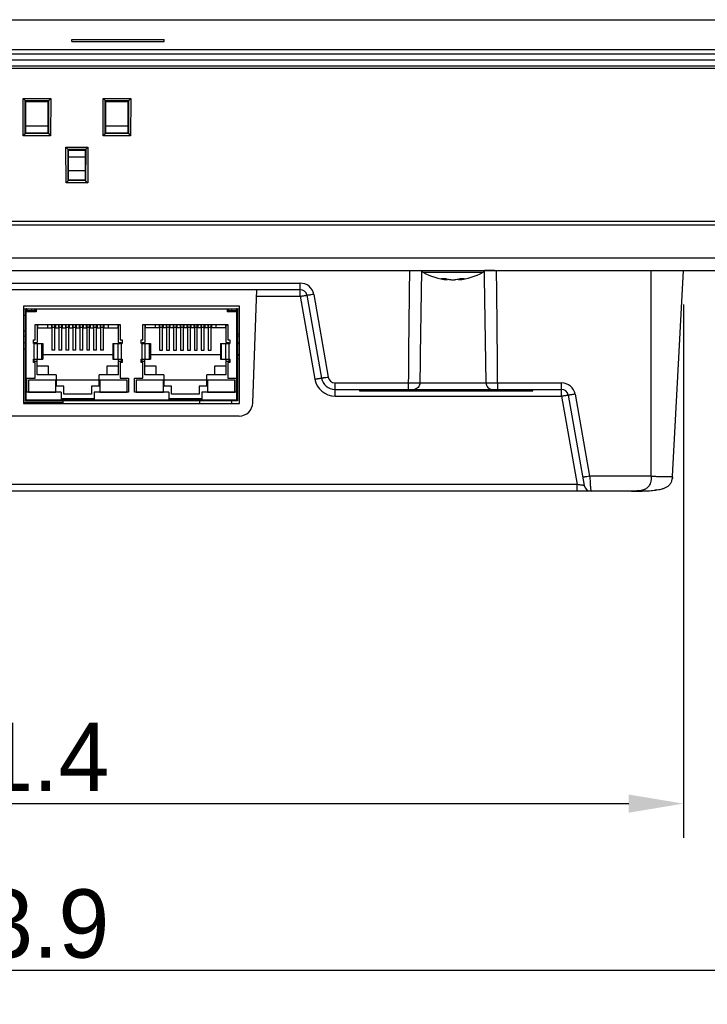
# Model space of a CAD drawing. Header units: millimetres. Extents: x 0 to 1189, y 0 to 841.
# Tile 3 of 37: x 341 to 441, y 112 to 256. Entities that reach past the tile are written whole.
import ezdxf

# ---------------------------------------------------------------- set-up
doc = ezdxf.new("R2010")
doc.units = ezdxf.units.MM
doc.header["$LTSCALE"] = 65.395
doc.header["$PDMODE"] = 3
doc.header["$PDSIZE"] = 0.01
doc.layers.get('0').update_dxf_attribs({"linetype": 'CONTINUOUS'})
doc.layers.get('Defpoints').update_dxf_attribs({"linetype": 'CONTINUOUS'})
doc.layers.add('11_COMPONENTS', color=7, linetype='CONTINUOUS')
doc.styles.get("Standard").update_dxf_attribs({"font": 'gothic.ttf'})
doc.dimstyles.new('WALL', dxfattribs={"dimtxt": 10, "dimasz": 8, "dimexe": 5, "dimexo": 5, "dimgap": 1.5, "dimtad": 1, "dimtoh": 1, "dimdsep": 46, "dimtxsty": 'STANDARD', "dimcen": 0, "dimadec": 0, "dimazin": 0, "dimtp": 0.001, "dimtm": 0.001, "dimtfac": 1, "dimtofl": 0, "dimtmove": 0, "dimatfit": 3, "dimfxl": 1, "dimtolj": 1, "dimarcsym": 0})

# ---------------------------------------------------------------- blocks, each defined once
blk = doc.blocks.new('*D13')
at = {"color": 0, "lineweight": -2}
for p, q in [((160.09, 243.87), (160.09, 111.88)), ((513.98, 243.87), (513.98, 111.88)), ((168.09, 116.88), (505.98, 116.88))]:
    blk.add_line(p, q, dxfattribs=at)
at = {"color": 0}
for points in [[(168.09, 118.21), (168.09, 115.55), (160.09, 116.88)], [(505.98, 118.21), (505.98, 115.55), (513.98, 116.88)]]:
    blk.add_solid(points, dxfattribs=at)
at = {"layer": 'Defpoints', "color": 0}
for p in [(160.09, 248.87), (513.98, 248.87), (513.98, 116.88)]:
    blk.add_point(p, dxfattribs=at)
at = {"color": 0, "insert": (337.04, 123.63), "char_height": 10, "attachment_point": 5}
blk.add_mtext('\\A1;353.9', dxfattribs=at)
blk = doc.blocks.new('*D14')
at = {"color": 0, "lineweight": -2}
for p, q in [((236.34, 214.27), (236.34, 136.25)), ((437.74, 214.27), (437.74, 136.25)), ((244.34, 141.25), (429.74, 141.25))]:
    blk.add_line(p, q, dxfattribs=at)
at = {"color": 0}
for points in [[(244.34, 142.58), (244.34, 139.92), (236.34, 141.25)], [(429.74, 142.58), (429.74, 139.92), (437.74, 141.25)]]:
    blk.add_solid(points, dxfattribs=at)
at = {"layer": 'Defpoints', "color": 0}
for p in [(236.34, 219.27), (437.74, 219.27), (437.74, 141.25)]:
    blk.add_point(p, dxfattribs=at)
at = {"color": 0, "insert": (337.04, 148), "char_height": 10, "attachment_point": 5}
blk.add_mtext('\\A1;201.4', dxfattribs=at)

msp = doc.modelspace()

# ---------------------------------------------------------------- linework, layer by layer
at = {"layer": '11_COMPONENTS', "color": 7, "linetype": 'Continuous'}
for p, q in [((155.882, 255.97), (518.189, 255.97)), ((348.286, 253.07), (361.786, 253.07)), ((348.286, 252.77), (348.286, 253.07)), ((348.286, 252.77), (361.786, 252.77)), ((361.786, 252.77), (361.786, 253.07)), ((152.036, 250.97), (522.036, 250.97)), ((153.558, 251.627), (520.514, 251.627)), ((519.936, 250.07), (154.136, 250.07)), ((518.655, 249.17), (155.416, 249.17)), ((155.935, 248.87), (518.136, 248.87)), ((341.168, 244.424), (345.203, 244.424)), ((341.457, 244.13), (341.168, 244.424)), ((341.182, 238.997), (341.168, 244.424)), ((341.457, 244.13), (344.914, 244.13)), ((341.457, 244.13), (341.48, 244.129)), ((341.491, 239.301), (341.48, 244.129)), ((341.48, 244.129), (341.578, 243.981)), ((341.578, 243.981), (344.793, 243.981)), ((341.578, 239.367), (341.578, 243.981)), ((344.892, 244.129), (344.793, 243.981)), ((344.793, 243.981), (344.793, 239.367)), ((344.892, 244.129), (344.88, 239.301)), ((344.892, 244.129), (344.914, 244.13)), ((344.914, 244.13), (345.203, 244.424)), ((345.203, 244.424), (345.19, 238.997)), ((352.868, 244.424), (356.903, 244.424)), ((352.882, 238.997), (352.868, 244.424)), ((353.157, 244.13), (352.868, 244.424)), ((353.157, 244.13), (356.614, 244.13)), ((353.157, 244.13), (353.18, 244.129)), ((353.191, 239.301), (353.18, 244.129)), ((353.18, 244.129), (353.278, 243.981)), ((353.278, 243.981), (356.493, 243.981)), ((353.278, 239.367), (353.278, 243.981)), ((356.592, 244.129), (356.493, 243.981)), ((356.493, 243.981), (356.493, 239.367)), ((356.592, 244.129), (356.58, 239.301)), ((356.592, 244.129), (356.614, 244.13)), ((356.614, 244.13), (356.903, 244.424)), ((356.903, 244.424), (356.89, 238.997)), ((341.491, 239.301), (341.182, 238.997)), ((341.491, 239.301), (341.492, 239.323)), ((341.492, 239.323), (341.578, 239.367)), ((344.879, 239.323), (341.492, 239.323)), ((341.578, 240.42), (344.793, 240.42)), ((344.793, 239.367), (341.578, 239.367)), ((344.879, 239.323), (344.793, 239.367)), ((344.879, 239.323), (344.88, 239.301)), ((344.88, 239.301), (345.19, 238.997)), ((353.191, 239.301), (352.882, 238.997)), ((353.191, 239.301), (353.192, 239.323)), ((353.192, 239.323), (353.278, 239.367)), ((356.579, 239.323), (353.192, 239.323)), ((353.278, 240.42), (356.493, 240.42)), ((356.493, 239.367), (353.278, 239.367)), ((356.579, 239.323), (356.493, 239.367)), ((356.579, 239.323), (356.58, 239.301)), ((356.58, 239.301), (356.89, 238.997)), ((345.19, 238.997), (341.182, 238.997)), ((356.89, 238.997), (352.882, 238.997)), ((347.436, 237.298), (350.635, 237.298)), ((347.724, 237.004), (347.436, 237.298)), ((347.448, 232.105), (347.436, 237.298)), ((347.724, 237.004), (350.347, 237.004)), ((347.724, 237.004), (347.747, 237.003)), ((347.758, 232.41), (347.747, 237.003)), ((347.747, 237.003), (347.828, 236.881)), ((347.828, 236.881), (350.243, 236.881)), ((347.828, 232.467), (347.828, 236.881)), ((350.324, 237.003), (350.243, 236.881)), ((350.243, 236.881), (350.243, 232.467)), ((350.324, 237.003), (350.313, 232.41)), ((350.324, 237.003), (350.347, 237.004)), ((350.347, 237.004), (350.635, 237.298)), ((350.635, 237.298), (350.623, 232.105)), ((350.243, 235.87), (347.828, 235.87)), ((350.243, 233.87), (347.828, 233.87)), ((347.758, 232.41), (347.448, 232.105)), ((350.623, 232.105), (347.448, 232.105)), ((347.758, 232.41), (347.759, 232.432)), ((347.759, 232.432), (347.828, 232.467)), ((350.312, 232.432), (347.759, 232.432)), ((350.243, 232.467), (347.828, 232.467)), ((350.312, 232.432), (350.243, 232.467)), ((350.312, 232.432), (350.313, 232.41)), ((350.313, 232.41), (350.623, 232.105)), ((161.267, 226.47), (512.804, 226.47)), ((161.293, 225.97), (512.778, 225.97)), ((506.529, 221.061), (167.542, 221.061)), ((165.545, 219.27), (508.526, 219.27)), ((433.036, 189.156), (433.036, 219.27)), ((436.157, 189.156), (437.736, 219.27)), ((399.641, 219.016), (408.43, 219.016)), ((403.191, 217.912), (403.201, 218.028)), ((404.881, 217.912), (404.87, 218.027)), ((267.475, 216.47), (381.696, 216.47)), ((276.427, 217.418), (381.696, 217.418)), ((374.77, 199.9), (375.348, 216.47)), ((381.696, 215.488), (381.696, 217.418)), ((375.314, 215.488), (381.696, 215.488)), ((381.696, 215.488), (383.834, 203.367)), ((382.681, 215.644), (384.818, 203.523)), ((383.666, 215.765), (385.803, 203.644)), ((372.836, 214.07), (341.236, 214.07)), ((341.236, 214.07), (341.236, 199.82)), ((341.536, 213.67), (372.536, 213.67)), ((341.536, 200.17), (341.536, 213.67)), ((341.701, 213.67), (341.601, 213.67)), ((341.636, 200.335), (341.636, 213.67)), ((343.066, 213.358), (341.636, 213.358)), ((341.71, 213.67), (341.71, 213.358)), ((342.443, 213.358), (342.443, 213.67)), ((342.824, 213.548), (342.824, 213.358)), ((342.942, 213.67), (342.942, 213.358)), ((343.066, 213.67), (343.066, 213.238)), ((371.006, 213.67), (371.006, 213.238)), ((372.436, 213.358), (371.006, 213.358)), ((371.129, 213.358), (371.129, 213.67)), ((371.247, 213.358), (371.247, 213.548)), ((371.628, 213.67), (371.628, 213.358)), ((372.361, 213.358), (372.361, 213.67)), ((372.471, 213.67), (372.371, 213.67)), ((372.436, 200.335), (372.436, 213.67)), ((372.536, 213.67), (372.536, 200.17)), ((372.836, 199.82), (372.836, 214.07)), ((341.636, 212.67), (341.236, 212.67)), ((343.066, 213.238), (341.636, 213.238)), ((372.436, 213.238), (371.006, 213.238)), ((341.236, 210.67), (341.286, 210.67)), ((341.286, 209.67), (341.286, 210.67)), ((341.536, 210.67), (341.636, 210.67)), ((342.939, 211.384), (355.385, 211.384)), ((342.939, 209.098), (342.939, 211.384)), ((343.205, 211.384), (343.205, 208.735)), ((343.32, 210.894), (343.32, 211.384)), ((343.32, 210.894), (345.326, 210.894)), ((344.717, 211.384), (344.717, 210.894)), ((345.326, 211.384), (345.326, 210.894)), ((345.39, 211.097), (345.326, 211.097)), ((345.39, 211.384), (345.39, 207.605)), ((345.821, 210.934), (345.39, 210.934)), ((345.821, 207.605), (345.821, 211.384)), ((345.885, 211.097), (345.821, 211.097)), ((345.885, 211.384), (345.885, 210.894)), ((345.885, 210.894), (346.342, 210.894)), ((346.342, 211.384), (346.342, 210.894)), ((346.406, 211.097), (346.342, 211.097)), ((346.406, 211.384), (346.406, 207.605)), ((346.837, 210.934), (346.406, 210.934)), ((346.837, 207.605), (346.837, 211.384)), ((346.901, 211.097), (346.837, 211.097)), ((346.901, 211.384), (346.901, 210.894)), ((346.901, 210.894), (347.358, 210.894)), ((347.358, 211.384), (347.358, 210.894)), ((347.422, 211.097), (347.358, 211.097)), ((347.422, 211.384), (347.422, 207.605)), ((347.853, 210.934), (347.422, 210.934)), ((347.853, 207.605), (347.853, 211.384)), ((347.917, 211.097), (347.853, 211.097)), ((347.917, 211.384), (347.917, 210.894)), ((347.917, 210.894), (348.374, 210.894)), ((348.374, 211.384), (348.374, 210.894)), ((348.438, 211.097), (348.374, 211.097)), ((348.438, 211.384), (348.438, 207.605)), ((348.869, 210.934), (348.438, 210.934)), ((348.869, 207.605), (348.869, 211.384)), ((348.933, 211.097), (348.869, 211.097)), ((348.933, 211.384), (348.933, 210.894)), ((348.933, 210.894), (349.39, 210.894)), ((349.39, 211.384), (349.39, 210.894)), ((349.454, 211.097), (349.39, 211.097)), ((349.454, 211.384), (349.454, 207.605)), ((349.885, 210.934), (349.454, 210.934)), ((349.885, 207.605), (349.885, 211.384)), ((349.949, 211.097), (349.885, 211.097)), ((349.949, 211.384), (349.949, 210.894)), ((349.949, 210.894), (350.406, 210.894)), ((350.406, 211.384), (350.406, 210.894)), ((350.47, 211.097), (350.406, 211.097)), ((350.47, 211.384), (350.47, 207.605)), ((350.901, 210.934), (350.47, 210.934)), ((350.901, 207.605), (350.901, 211.384)), ((350.965, 211.097), (350.901, 211.097)), ((350.965, 211.384), (350.965, 210.894)), ((350.965, 210.894), (351.422, 210.894)), ((351.422, 211.384), (351.422, 210.894)), ((351.486, 211.097), (351.422, 211.097)), ((351.486, 211.384), (351.486, 207.605)), ((351.917, 210.934), (351.486, 210.934)), ((351.917, 207.605), (351.917, 211.384)), ((351.981, 211.097), (351.917, 211.097)), ((351.981, 211.384), (351.981, 210.894)), ((351.981, 210.894), (352.438, 210.894)), ((352.438, 211.384), (352.438, 210.894)), ((352.502, 211.097), (352.438, 211.097)), ((352.502, 211.384), (352.502, 207.605)), ((352.933, 210.934), (352.502, 210.934)), ((352.933, 207.605), (352.933, 211.384)), ((352.997, 211.097), (352.933, 211.097)), ((352.997, 211.384), (352.997, 210.894)), ((352.997, 210.894), (355.004, 210.894)), ((353.607, 211.384), (353.607, 210.894)), ((355.385, 211.326), (355.004, 211.326)), ((355.004, 211.326), (355.004, 210.894)), ((355.118, 208.735), (355.118, 211.326)), ((355.385, 211.275), (355.118, 211.275)), ((355.385, 211.384), (355.385, 209.098)), ((358.687, 211.384), (371.133, 211.384)), ((358.687, 209.098), (358.687, 211.384)), ((358.953, 211.384), (358.953, 208.735)), ((359.068, 210.894), (359.068, 211.384)), ((361.074, 210.894), (359.068, 210.894)), ((360.465, 211.384), (360.465, 210.894)), ((361.074, 211.384), (361.074, 210.894)), ((361.138, 211.097), (361.074, 211.097)), ((361.138, 211.384), (361.138, 207.605)), ((361.569, 210.934), (361.138, 210.934)), ((361.569, 207.605), (361.569, 211.384)), ((361.633, 211.097), (361.569, 211.097)), ((361.633, 211.384), (361.633, 210.894)), ((362.09, 210.894), (361.633, 210.894)), ((362.09, 211.384), (362.09, 210.894)), ((362.154, 211.097), (362.09, 211.097)), ((362.154, 211.384), (362.154, 207.605)), ((362.585, 210.934), (362.154, 210.934)), ((362.585, 207.605), (362.585, 211.384)), ((362.649, 211.097), (362.585, 211.097)), ((362.649, 211.384), (362.649, 210.894)), ((363.106, 210.894), (362.649, 210.894)), ((363.106, 211.384), (363.106, 210.894)), ((363.17, 211.097), (363.106, 211.097)), ((363.17, 211.384), (363.17, 207.605)), ((363.601, 210.934), (363.17, 210.934)), ((363.601, 207.605), (363.601, 211.384)), ((363.665, 211.097), (363.601, 211.097)), ((363.665, 211.384), (363.665, 210.894)), ((364.122, 210.894), (363.665, 210.894)), ((364.122, 211.384), (364.122, 210.894)), ((364.186, 211.097), (364.122, 211.097)), ((364.186, 211.384), (364.186, 207.605)), ((364.617, 210.934), (364.186, 210.934)), ((364.617, 207.605), (364.617, 211.384)), ((364.681, 211.097), (364.617, 211.097)), ((364.681, 211.384), (364.681, 210.894)), ((365.138, 210.894), (364.681, 210.894)), ((365.138, 211.384), (365.138, 210.894)), ((365.202, 211.097), (365.138, 211.097)), ((365.202, 211.384), (365.202, 207.605)), ((365.633, 210.934), (365.202, 210.934)), ((365.633, 207.605), (365.633, 211.384)), ((365.697, 211.097), (365.633, 211.097)), ((365.697, 211.384), (365.697, 210.894)), ((366.154, 210.894), (365.697, 210.894)), ((366.154, 211.384), (366.154, 210.894)), ((366.218, 211.097), (366.154, 211.097)), ((366.218, 211.384), (366.218, 207.605)), ((366.649, 210.934), (366.218, 210.934)), ((366.649, 207.605), (366.649, 211.384)), ((366.713, 211.097), (366.649, 211.097)), ((366.713, 211.384), (366.713, 210.894)), ((367.17, 210.894), (366.713, 210.894)), ((367.17, 211.384), (367.17, 210.894)), ((367.234, 211.097), (367.17, 211.097)), ((367.234, 211.384), (367.234, 207.605)), ((367.665, 210.934), (367.234, 210.934)), ((367.665, 207.605), (367.665, 211.384)), ((367.729, 211.097), (367.665, 211.097)), ((367.729, 211.384), (367.729, 210.894)), ((368.186, 210.894), (367.729, 210.894)), ((368.186, 211.384), (368.186, 210.894)), ((368.25, 211.097), (368.186, 211.097)), ((368.25, 211.384), (368.25, 207.605)), ((368.681, 210.934), (368.25, 210.934)), ((368.681, 207.605), (368.681, 211.384)), ((368.745, 211.097), (368.681, 211.097)), ((368.745, 211.384), (368.745, 210.894)), ((370.752, 210.894), (368.745, 210.894)), ((369.355, 211.384), (369.355, 210.894)), ((371.133, 211.326), (370.752, 211.326)), ((370.752, 211.326), (370.752, 210.894)), ((370.866, 208.735), (370.866, 211.326)), ((371.133, 211.275), (370.866, 211.275)), ((371.133, 211.384), (371.133, 209.098)), ((341.536, 210.37), (341.286, 210.37)), ((342.685, 209.098), (342.939, 209.098)), ((342.685, 208.59), (342.685, 209.098)), ((355.385, 209.098), (355.639, 209.098)), ((355.639, 209.098), (355.639, 208.59)), ((358.433, 209.098), (358.687, 209.098)), ((358.433, 208.59), (358.433, 209.098)), ((371.133, 209.098), (371.387, 209.098)), ((371.387, 209.098), (371.387, 208.59)), ((372.836, 209.97), (372.436, 209.97)), ((341.636, 207.77), (341.236, 207.77)), ((342.685, 208.59), (344.043, 208.59)), ((342.812, 208.735), (343.205, 208.735)), ((342.812, 208.59), (342.812, 208.735)), ((342.812, 206.304), (342.812, 208.59)), ((343.229, 208.59), (343.229, 206.304)), ((343.924, 206.304), (343.924, 208.59)), ((344.043, 208.59), (344.043, 206.304)), ((345.821, 207.605), (345.39, 207.605)), ((346.837, 207.605), (346.406, 207.605)), ((347.853, 207.605), (347.422, 207.605)), ((348.869, 207.605), (348.438, 207.605)), ((349.885, 207.605), (349.454, 207.605)), ((350.901, 207.605), (350.47, 207.605)), ((351.917, 207.605), (351.486, 207.605)), ((352.933, 207.605), (352.502, 207.605)), ((354.28, 208.59), (355.639, 208.59)), ((354.28, 208.59), (354.28, 206.304)), ((354.399, 208.59), (354.399, 206.304)), ((355.094, 206.304), (355.094, 208.59)), ((355.118, 208.735), (355.512, 208.735)), ((355.512, 208.735), (355.512, 208.59)), ((355.512, 208.59), (355.512, 206.304)), ((358.433, 208.59), (359.791, 208.59)), ((358.56, 208.735), (358.953, 208.735)), ((358.56, 208.59), (358.56, 208.735)), ((358.56, 206.304), (358.56, 208.59)), ((358.977, 208.59), (358.977, 206.304)), ((359.672, 206.304), (359.672, 208.59)), ((359.791, 208.59), (359.791, 206.304)), ((361.138, 207.605), (361.569, 207.605)), ((362.154, 207.605), (362.585, 207.605)), ((363.17, 207.605), (363.601, 207.605)), ((364.186, 207.605), (364.617, 207.605)), ((365.202, 207.605), (365.633, 207.605)), ((366.218, 207.605), (366.649, 207.605)), ((367.234, 207.605), (367.665, 207.605)), ((368.25, 207.605), (368.681, 207.605)), ((370.028, 208.59), (371.387, 208.59)), ((370.028, 208.59), (370.028, 206.304)), ((370.147, 208.59), (370.147, 206.304)), ((370.842, 206.304), (370.842, 208.59)), ((370.866, 208.735), (371.26, 208.735)), ((371.26, 208.735), (371.26, 208.59)), ((371.26, 208.59), (371.26, 206.304)), ((372.436, 208.57), (372.836, 208.57)), ((342.685, 206.304), (344.043, 206.304)), ((342.685, 205.796), (342.685, 206.304)), ((342.812, 205.941), (342.812, 206.304)), ((343.205, 204.011), (343.205, 206.304)), ((344.043, 206.957), (354.28, 206.957)), ((354.28, 206.304), (355.639, 206.304)), ((355.118, 204.011), (355.118, 206.304)), ((355.512, 206.304), (355.512, 205.941)), ((355.639, 206.304), (355.639, 205.796)), ((358.433, 206.304), (359.791, 206.304)), ((358.433, 205.796), (358.433, 206.304)), ((358.56, 205.941), (358.56, 206.304)), ((358.953, 204.011), (358.953, 206.304)), ((359.791, 206.957), (370.028, 206.957)), ((370.028, 206.304), (371.387, 206.304)), ((370.866, 204.011), (370.866, 206.304)), ((371.26, 206.304), (371.26, 205.941)), ((371.387, 206.304), (371.387, 205.796)), ((372.836, 206.987), (372.436, 206.987)), ((372.836, 206.812), (372.436, 206.812)), ((342.939, 205.796), (342.685, 205.796)), ((343.205, 205.941), (342.812, 205.941)), ((342.939, 203.51), (342.939, 205.796)), ((343.205, 205.331), (344.844, 205.331)), ((344.844, 205.331), (344.844, 204.011)), ((353.48, 205.331), (355.118, 205.331)), ((353.48, 204.011), (353.48, 205.331)), ((355.512, 205.941), (355.118, 205.941)), ((355.639, 205.796), (355.385, 205.796)), ((355.385, 205.796), (355.385, 203.51)), ((358.687, 205.796), (358.433, 205.796)), ((358.953, 205.941), (358.56, 205.941)), ((358.687, 203.51), (358.687, 205.796)), ((358.953, 205.331), (360.592, 205.331)), ((360.592, 205.331), (360.592, 204.011)), ((369.228, 205.331), (370.866, 205.331)), ((369.228, 204.011), (369.228, 205.331)), ((371.26, 205.941), (370.866, 205.941)), ((371.387, 205.796), (371.133, 205.796)), ((371.133, 205.796), (371.133, 203.51)), ((341.732, 203.51), (342.939, 203.51)), ((341.732, 201.478), (341.732, 203.51)), ((345.936, 203.236), (341.948, 203.236)), ((341.948, 203.236), (341.948, 201.483)), ((346.012, 204.011), (343.205, 204.011)), ((345.936, 201.483), (345.936, 203.236)), ((346.012, 204.011), (346.012, 202.334)), ((346.012, 203.274), (352.311, 203.274)), ((355.118, 204.011), (352.311, 204.011)), ((352.311, 202.334), (352.311, 204.011)), ((356.375, 203.236), (352.387, 203.236)), ((352.387, 203.236), (352.387, 201.483)), ((355.385, 203.51), (356.591, 203.51)), ((356.375, 201.483), (356.375, 203.236)), ((356.591, 203.51), (356.591, 201.478)), ((357.48, 203.51), (358.687, 203.51)), ((357.48, 201.478), (357.48, 203.51)), ((361.684, 203.236), (357.696, 203.236)), ((357.696, 203.236), (357.696, 201.483)), ((361.76, 204.011), (358.953, 204.011)), ((361.684, 201.483), (361.684, 203.236)), ((361.76, 204.011), (361.76, 202.334)), ((361.76, 203.274), (368.059, 203.274)), ((370.866, 204.011), (368.059, 204.011)), ((368.059, 202.334), (368.059, 204.011)), ((372.123, 203.236), (368.135, 203.236)), ((368.135, 203.236), (368.135, 201.483)), ((371.133, 203.51), (372.339, 203.51)), ((372.123, 201.483), (372.123, 203.236)), ((372.339, 203.51), (372.339, 201.478)), ((347.13, 202.334), (346.012, 202.334)), ((347.13, 201.191), (347.13, 202.334)), ((352.311, 202.334), (351.194, 202.334)), ((351.194, 202.334), (351.194, 201.191)), ((362.878, 202.334), (361.76, 202.334)), ((362.878, 201.191), (362.878, 202.334)), ((368.059, 202.334), (366.942, 202.334)), ((366.942, 202.334), (366.942, 201.191)), ((386.788, 202.818), (397.5, 202.818)), ((386.788, 200.888), (386.788, 202.818)), ((386.788, 201.87), (419.919, 201.87)), ((390.376, 201.87), (390.376, 201.67)), ((397.006, 201.67), (397.059, 201.87)), ((397.5, 202.818), (397.5, 201.87)), ((398.906, 201.67), (398.852, 201.87)), ((399.186, 202.835), (408.885, 202.835)), ((402.086, 201.67), (402.139, 201.87)), ((403.986, 201.67), (403.932, 201.87)), ((407.166, 201.67), (407.219, 201.87)), ((409.066, 201.67), (409.012, 201.87)), ((410.571, 202.818), (419.919, 202.818)), ((410.571, 202.818), (410.571, 201.87)), ((415.696, 201.67), (415.696, 201.87)), ((419.919, 200.888), (419.919, 202.818)), ((341.636, 200.335), (372.436, 200.335)), ((346.749, 201.478), (341.732, 201.478)), ((341.948, 201.483), (345.936, 201.483)), ((346.749, 201.478), (346.749, 200.335)), ((346.749, 200.531), (351.575, 200.531)), ((347.036, 199.82), (347.036, 200.335)), ((351.194, 201.191), (347.13, 201.191)), ((356.591, 201.478), (351.575, 201.478)), ((351.575, 201.478), (351.575, 200.335)), ((352.387, 201.483), (356.375, 201.483)), ((362.497, 201.478), (357.48, 201.478)), ((357.696, 201.483), (361.684, 201.483)), ((362.497, 201.478), (362.497, 200.335)), ((362.497, 200.531), (367.323, 200.531)), ((366.942, 201.191), (362.878, 201.191)), ((367.036, 199.82), (367.036, 200.335)), ((372.339, 201.478), (367.323, 201.478)), ((367.323, 201.478), (367.323, 200.335)), ((368.135, 201.483), (372.123, 201.483)), ((371.688, 199.82), (371.643, 200.335)), ((386.788, 200.888), (419.919, 200.888)), ((390.376, 201.67), (415.696, 201.67)), ((419.919, 200.888), (422.2, 187.953)), ((420.904, 201.044), (423.24, 187.797)), ((421.889, 201.165), (424.006, 189.156)), ((341.236, 200.006), (347.036, 200.006)), ((341.236, 199.82), (372.836, 199.82)), ((372.536, 200.17), (341.536, 200.17)), ((372.771, 197.97), (273.3, 197.97)), ((433.036, 189.156), (424.006, 189.156)), ((422.2, 187.953), (262.619, 187.953)), ((422.2, 186.97), (422.2, 187.953)), ((430.166, 186.97), (243.906, 186.97)), ((433.646, 187.129), (433.626, 187.127))]:
    msp.add_line(p, q, dxfattribs=at)
at = {"layer": '11_COMPONENTS', "color": 7, "linetype": 'Continuous', "const_width": 0.149}
for points in [[(341.236, 213.67), (341.536, 213.67)], [(372.536, 213.67), (372.836, 213.67)], [(341.236, 209.67), (341.636, 209.67)], [(372.436, 209.67), (372.836, 209.67)], [(341.236, 208.67), (341.636, 208.67)], [(372.836, 208.67), (372.436, 208.67)]]:
    msp.add_lwpolyline(points, dxfattribs=at)
at = {"layer": '11_COMPONENTS', "color": 7, "linetype": 'Continuous'}
for centre, radius, start, end in [((4358.403, 171.086), 3961.029, 179.303001, 179.540994), ((398.955, 280.719), 61.462, 268.79729, 268.93318), ((398.901, 277.812), 58.554, 268.93289, 269.07471), ((4650.348, 145.244), 4251.552, 179.002925, 179.223844), ((399.886, 219.452), 0.5, 201.35509, 240.77534), ((408.186, 219.452), 0.5, 299.22466, 338.64491), ((-3842.326, 145.243), 4251.601, 0.776157, 0.997074), ((409.24, 273.738), 54.48, 270.92026, 271.07227), ((409.263, 272.542), 53.284, 271.07195, 271.22816), ((-3550.523, 171.084), 3961.221, 0.459012, 0.696994), ((404.036, 226.87), 9, 240.77534, 264.61231), ((403.719, 222.364), 4.482, 251.9764, 263.22939), ((402.636, 222.55), 4.459, 266.10066, 270.00297), ((402.635, 222.609), 4.518, 270.00616, 273.87391), ((404.036, 226.945), 9.035, 268.64497, 271.35503), ((404.036, 226.87), 9, 275.38769, 299.22466), ((404.347, 222.394), 4.513, 276.78478, 287.97602), ((405.437, 222.596), 4.505, 266.12063, 269.99428), ((405.437, 222.541), 4.45, 269.99806, 273.9034), ((381.696, 215.418), 2, 10.00022, 89.99978), ((381.696, 215.47), 1, 10, 90), ((342.634, 213.548), 0.191, 140.08232, 180), ((342.634, 213.548), 0.191, 0, 39.91861), ((371.437, 213.548), 0.191, 140.08232, 180), ((371.437, 213.548), 0.191, 0, 39.91861), ((372.436, 212.095), 5.74, 270, 273.99584), ((372.436, 212.095), 5.745, 270, 273.99281), ((386.788, 203.888), 3, 190, 270), ((386.788, 203.87), 2, 190, 270), ((386.788, 203.818), 1, 190.0003, 269.9997), ((419.919, 200.818), 2, 10.00022, 89.99978), ((419.919, 200.87), 1, 10, 90), ((372.771, 199.97), 2, 270, 358), ((432.684, 189.337), 3.478, 355.16967, 357.02009), ((424.225, 187.97), 1, 190, 270), ((432.256, 197.613), 10.576, 276.94875, 278.33482), ((432.162, 198.353), 11.321, 276.96911, 277.43248)]:
    msp.add_arc(centre, radius, start, end, dxfattribs=at)
for points, knots in [([(397.955, 219.265), (398.24, 219.26), (398.729, 219.256), (399.217, 219.261), (399.421, 219.269)], [0, 0, 0, 0, 0.5821339, 1, 1, 1, 1]), ([(410.115, 219.265), (409.831, 219.26), (409.342, 219.256), (408.854, 219.261), (408.65, 219.269)], [0, 0, 0, 0, 0.5821305, 1, 1, 1, 1]), ([(402.941, 218.101), (403.013, 218.079), (403.302, 217.995), (403.599, 217.939), (403.822, 217.912)], [0, 0, 0, 0, 0.2531316, 1, 1, 1, 1]), ([(404.25, 217.912), (404.324, 217.921), (404.622, 217.963), (404.916, 218.034), (405.133, 218.101)], [0, 0, 0, 0, 0.2473896, 1, 1, 1, 1]), ([(381.696, 215.488), (381.76, 215.499), (381.886, 215.521), (382.068, 215.552), (382.236, 215.58), (382.383, 215.604), (382.49, 215.621), (382.561, 215.631), (382.603, 215.637), (382.635, 215.641), (382.66, 215.644), (382.671, 215.644), (382.681, 215.646), (382.681, 215.644)], [0, 0, 0, 0, 0.195077, 0.3827226, 0.555477, 0.7069101, 0.831161, 0.8815734, 0.9234961, 0.9565606, 0.9804244, 0.9948958, 1, 1, 1, 1]), ([(383.666, 215.765), (383.541, 215.743), (383.36, 215.713), (383.129, 215.679), (382.982, 215.659), (382.86, 215.645), (382.771, 215.637), (382.715, 215.636), (382.69, 215.638), (382.682, 215.642), (382.681, 215.644)], [0, 0, 0, 0, 0.3815997, 0.5536925, 0.70453, 0.8283594, 0.9205727, 0.977905, 0.9930471, 1, 1, 1, 1]), ([(383.834, 203.367), (383.898, 203.378), (384.023, 203.4), (384.205, 203.431), (384.373, 203.459), (384.52, 203.483), (384.627, 203.5), (384.698, 203.51), (384.74, 203.516), (384.772, 203.52), (384.797, 203.523), (384.809, 203.523), (384.818, 203.525), (384.818, 203.523)], [0, 0, 0, 0, 0.1950762, 0.3827203, 0.555474, 0.7069068, 0.831158, 0.8815706, 0.9234938, 0.9565588, 0.9804229, 0.9948953, 1, 1, 1, 1]), ([(385.803, 203.644), (385.679, 203.622), (385.497, 203.592), (385.266, 203.558), (385.119, 203.538), (384.998, 203.524), (384.908, 203.517), (384.852, 203.515), (384.827, 203.517), (384.819, 203.521), (384.818, 203.523)], [0, 0, 0, 0, 0.3815997, 0.5536925, 0.70453, 0.8283594, 0.9205727, 0.977905, 0.9930471, 1, 1, 1, 1]), ([(397.5, 202.818), (397.821, 202.817), (398.383, 202.818), (398.945, 202.826), (399.186, 202.835)], [0, 0, 0, 0, 0.5701765, 1, 1, 1, 1]), ([(399.186, 202.835), (399.183, 202.709), (399.135, 202.461), (398.951, 202.142), (398.676, 201.923), (398.451, 201.87), (398.343, 201.87)], [0, 0, 0, 0, 0.2692798, 0.5273207, 0.7694842, 1, 1, 1, 1]), ([(408.885, 202.835), (409.126, 202.826), (409.688, 202.818), (410.25, 202.817), (410.571, 202.818)], [0, 0, 0, 0, 0.4297446, 1, 1, 1, 1]), ([(408.885, 202.835), (408.889, 202.709), (408.936, 202.461), (409.12, 202.142), (409.395, 201.923), (409.62, 201.87), (409.728, 201.87)], [0, 0, 0, 0, 0.2692798, 0.5273207, 0.7694843, 1, 1, 1, 1]), ([(419.919, 200.888), (419.983, 200.899), (420.108, 200.921), (420.29, 200.952), (420.458, 200.98), (420.606, 201.004), (420.713, 201.021), (420.784, 201.031), (420.825, 201.037), (420.857, 201.041), (420.883, 201.044), (420.894, 201.044), (420.904, 201.046), (420.904, 201.044)], [0, 0, 0, 0, 0.195077, 0.3827226, 0.555477, 0.7069101, 0.831161, 0.8815734, 0.9234961, 0.9565606, 0.9804244, 0.9948958, 1, 1, 1, 1]), ([(421.889, 201.165), (421.764, 201.143), (421.583, 201.113), (421.351, 201.079), (421.205, 201.059), (421.083, 201.045), (420.994, 201.037), (420.937, 201.036), (420.913, 201.038), (420.904, 201.042), (420.904, 201.044)], [0, 0, 0, 0, 0.3815997, 0.5536925, 0.70453, 0.8283594, 0.9205727, 0.977905, 0.9930471, 1, 1, 1, 1]), ([(424.006, 189.156), (423.882, 189.134), (423.7, 189.104), (423.469, 189.07), (423.322, 189.05), (423.201, 189.036), (423.111, 189.029), (423.055, 189.027), (423.03, 189.029), (423.022, 189.033), (423.021, 189.035)], [0, 0, 0, 0, 0.3816009, 0.5536943, 0.7045323, 0.828362, 0.9205754, 0.9779073, 0.9930488, 1, 1, 1, 1]), ([(424.006, 189.156), (424.043, 188.872), (424.096, 188.368), (424.118, 187.753), (424.163, 187.359), (424.191, 187.169), (424.212, 187.052), (424.214, 187.02), (424.228, 186.961), (424.225, 186.97)], [0, 0, 0, 0, 0.3914499, 0.6892075, 0.8448219, 0.9229866, 0.9646034, 0.9866877, 1, 1, 1, 1]), ([(430.166, 186.97), (430.462, 186.97), (431.049, 186.973), (431.924, 186.995), (432.79, 187.038), (433.651, 187.119), (434.363, 187.242), (434.918, 187.406), (435.319, 187.589), (435.684, 187.854), (435.96, 188.229), (436.111, 188.68), (436.149, 188.996), (436.157, 189.156)], [0, 0, 0, 0, 0.1255271, 0.2487808, 0.3710575, 0.4929808, 0.6150396, 0.6764705, 0.7381766, 0.8009424, 0.8655381, 0.93202, 1, 1, 1, 1]), ([(433.036, 189.156), (433.038, 188.997), (433.024, 188.686), (432.927, 188.147), (432.717, 187.696), (432.415, 187.414), (432.139, 187.247), (431.783, 187.12), (431.357, 187.039), (430.819, 186.983), (430.422, 186.97), (430.166, 186.97)], [0, 0, 0, 0, 0.1129703, 0.219737, 0.3887892, 0.453007, 0.51041, 0.6165855, 0.718572, 0.817949, 1, 1, 1, 1]), ([(433.036, 189.156), (433.238, 189.152), (433.636, 189.145), (434.214, 189.138), (434.747, 189.133), (435.153, 189.132), (435.44, 189.132), (435.622, 189.133), (435.779, 189.135), (435.909, 189.137), (436.013, 189.14), (436.086, 189.144), (436.132, 189.148), (436.151, 189.152), (436.157, 189.155), (436.157, 189.156)], [0, 0, 0, 0, 0.1948156, 0.38234, 0.5550351, 0.7064221, 0.7722249, 0.830618, 0.8810727, 0.9230609, 0.9561148, 0.9800053, 0.9945846, 0.9983764, 1, 1, 1, 1]), ([(423.24, 187.797), (423.24, 187.795), (423.229, 187.797), (423.218, 187.796), (423.189, 187.8), (423.155, 187.804), (423.109, 187.81), (423.032, 187.821), (422.917, 187.838), (422.761, 187.862), (422.584, 187.89), (422.395, 187.92), (422.266, 187.942), (422.2, 187.953)], [0, 0, 0, 0, 0.0048138, 0.0195867, 0.044298, 0.0786131, 0.1220894, 0.1741358, 0.301225, 0.4538522, 0.6255228, 0.8097094, 1, 1, 1, 1]), ([(431.998, 187.001), (431.848, 186.995), (431.237, 186.975), (430.626, 186.97), (430.166, 186.97)], [0, 0, 0, 0, 0.2469262, 1, 1, 1, 1])]:
    msp.add_open_spline(points, degree=3, knots=knots, dxfattribs=at)
for points in [[(436.15, 189.044), (436.141, 188.947), (436.129, 188.85), (436.11, 188.754)], [(433.789, 187.149), (433.741, 187.142), (433.694, 187.136), (433.646, 187.129)]]:
    msp.add_open_spline(points, degree=3, dxfattribs=at)

# ---------------------------------------------------------------- dimensions: what is measured, and where the dimension line sits
at = {"color": 5}
dim = msp.add_linear_dim(base=(513.978, 116.878), p1=(160.093, 248.87), p2=(513.978, 248.87), dimstyle='WALL', override={"dimdec": 1}, dxfattribs=at)
dim.commit()
dim.dimension.update_dxf_attribs({"geometry": '*D13', "text_midpoint": (337.036, 123.63)})
dim = msp.add_linear_dim(base=(437.736, 141.251), p1=(236.336, 219.27), p2=(437.736, 219.27), dimstyle='WALL', dxfattribs=at)
dim.commit()
dim.dimension.update_dxf_attribs({"geometry": '*D14', "text_midpoint": (337.036, 148.002)})

doc.saveas('drawing.dxf')
